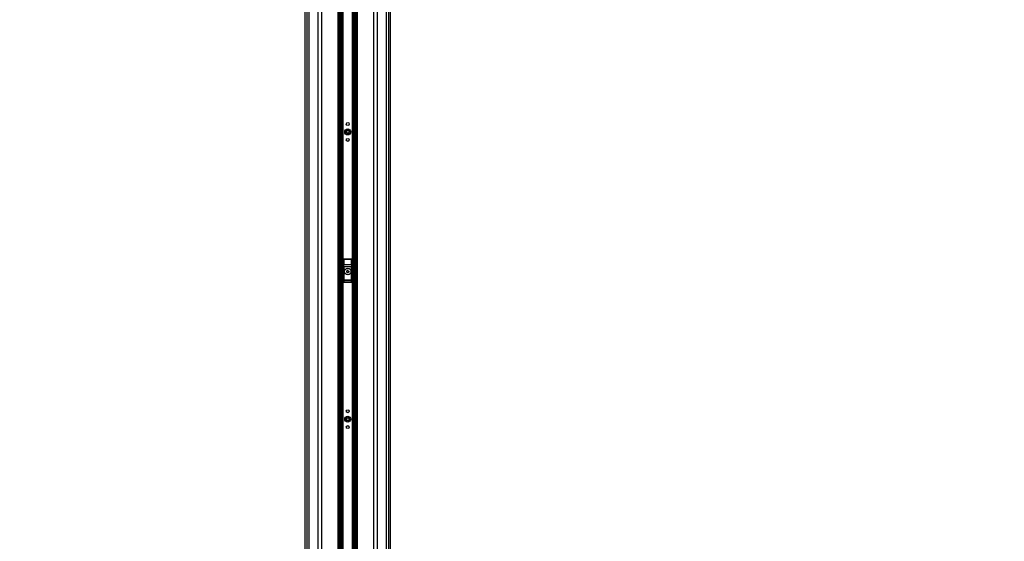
# Model space of a CAD drawing. Header units: millimetres. Extents: x 20 to 26560, y 16 to 18133.
# Tile 17 of 106: x 8107 to 11083, y 2806 to 4383. Entities that reach past the tile are written whole.
import ezdxf

# ---------------------------------------------------------------- set-up
doc = ezdxf.new("R2010")
doc.units = ezdxf.units.MM
doc.header["$LTSCALE"] = 2
doc.layers.add('COMPONENT_GEOMETRY', color=7, linetype='Continuous')
doc.styles.add('SLDTEXTSTYLE0', font='TXT', dxfattribs={"width": 0.75})
doc.dimstyles.new('SLDDIMSTYLE1', dxfattribs={"dimtxt": 150, "dimasz": 6.604, "dimexe": 0, "dimexo": 0.0625, "dimgap": 37.5, "dimtad": 0, "dimtih": 1, "dimtoh": 1, "dimdec": 0, "dimrnd": 1e-09, "dimzin": 12, "dimdsep": 46, "dimtxsty": 'SLDTEXTSTYLE0', "dimsah": 1, "dimcen": 0.09, "dimadec": 0, "dimazin": 3, "dimtfac": 1, "dimtdec": 0, "dimtofl": 0, "dimtmove": 0, "dimatfit": 3, "dimfxl": 1, "dimfrac": 2, "dimtolj": 1, "dimtzin": 12, "dimarcsym": 0})

# ---------------------------------------------------------------- blocks, each defined once
blk = doc.blocks.new('_D_3')
at = {"layer": 'COMPONENT_GEOMETRY', "color": 7}
for p, q in [((8984.1, 7535.5), (6795.6, 7535.5)), ((6802, 7535.5), (6802, 4861.5)), ((6501.9, 4831), (6456.1, 4831)), ((6456.1, 4831), (6456.1, 4592.9)), ((7102.1, 4831), (7147.8, 4831)), ((7147.8, 4831), (7147.8, 4592.9)), ((6456.1, 4592.9), (6501.9, 4592.9)), ((7147.8, 4592.9), (7102.1, 4592.9)), ((6802, 1694.5), (6802, 4368.4)), ((8900.9, 1694.5), (6795.6, 1694.5))]:
    blk.add_line(p, q, dxfattribs=at)
for points in [[(6802, 7535.5), (6800.9, 7528.8), (6803, 7528.8)], [(6802, 1694.5), (6803, 1701.1), (6800.9, 1701.1)]]:
    blk.add_solid(points, dxfattribs=at)
at = {"layer": 'COMPONENT_GEOMETRY', "color": 7, "char_height": 150, "attachment_point": 1, "style": 'SLDTEXTSTYLE0'}
for s, insert in [('9\'6.98"', (6501.9, 4786.2)), ('2921mm', (6392.8, 4561.8))]:
    blk.add_mtext(s, dxfattribs=dict(at, insert=insert))
blk = doc.blocks.new('_D_4')
at = {"layer": 'COMPONENT_GEOMETRY', "color": 7}
for p, q in [((16972.6, 6060.8), (14872.6, 6060.8)), ((14879, 6060.8), (14879, 4124.1)), ((14578.9, 4093.7), (14533.2, 4093.7)), ((14533.2, 4093.7), (14533.2, 3855.5)), ((15179.1, 4093.7), (15224.8, 4093.7)), ((15224.8, 4093.7), (15224.8, 3855.5)), ((14533.2, 3855.5), (14578.9, 3855.5)), ((15224.8, 3855.5), (15179.1, 3855.5)), ((14879, 1694.5), (14879, 3631.1)), ((9296, 1694.5), (14885.3, 1694.5))]:
    blk.add_line(p, q, dxfattribs=at)
for points in [[(14879, 6060.8), (14878, 6054.2), (14880, 6054.2)], [(14879, 1694.5), (14880, 1701.1), (14878, 1701.1)]]:
    blk.add_solid(points, dxfattribs=at)
at = {"layer": 'COMPONENT_GEOMETRY', "color": 7, "char_height": 150, "attachment_point": 1, "style": 'SLDTEXTSTYLE0'}
for s, insert in [('7\'1.95"', (14578.9, 4048.9)), ('2183mm', (14469.8, 3824.5))]:
    blk.add_mtext(s, dxfattribs=dict(at, insert=insert))

msp = doc.modelspace()

# ---------------------------------------------------------------- linework, layer by layer
at = {"color": 8, "linetype": 'Continuous', "lineweight": 25}
for p, q in [((8975.71, 1767.45), (8975.71, 7515.45)), ((8981.17, 7515.45), (8981.17, 1767.45)), ((9009.42, 1767.45), (9009.42, 7515.45)), ((9019.62, 7515.45), (9019.62, 1767.45)), ((9069.53, 1767.45), (9069.53, 7515.45)), ((9127.39, 7515.45), (9127.39, 1767.45)), ((9177.3, 1767.45), (9177.3, 7515.45)), ((9187.5, 7515.45), (9187.5, 1767.45)), ((9215.75, 1767.45), (9215.75, 7515.45)), ((9221.21, 7515.45), (9221.21, 1767.45)), ((9076.75, 1767.45), (9076.75, 6085.34)), ((9079.57, 6085.34), (9079.57, 1767.45)), ((9082.57, 1767.45), (9082.57, 6085.24)), ((9083.99, 6085.22), (9083.99, 1767.45)), ((9112.93, 1767.45), (9112.93, 6085.22)), ((9114.35, 6085.24), (9114.35, 1767.45)), ((9117.35, 1767.45), (9117.35, 6085.34)), ((9120.17, 6085.34), (9120.17, 1767.45)), ((8968.91, 5984.99), (8968.91, 1767.45)), ((9228.01, 1767.45), (9228.01, 5985.01))]:
    msp.add_line(p, q, dxfattribs=at)
at = {"color": 7, "linetype": 'Continuous', "lineweight": 25}
for p, q in [((9073.82, 1767.45), (9073.82, 7515.45)), ((9123.1, 7515.45), (9123.1, 1767.45)), ((8968.9, 5984.99), (8968.9, 1767.45)), ((9228.02, 1767.45), (9228.02, 5985.01)), ((9085.46, 3658.45), (9085.46, 3590.45)), ((9085.64, 3658.28), (9085.46, 3658.45)), ((9085.97, 3642.7), (9085.64, 3658.28)), ((9086.04, 3596.34), (9086.04, 3635.58)), ((9086.04, 3635.58), (9087.04, 3635.58)), ((9086.46, 3659.45), (9086.64, 3659.27)), ((9110.46, 3659.45), (9086.46, 3659.45)), ((9086.64, 3659.27), (9086.64, 3658.65)), ((9086.64, 3659.27), (9110.28, 3659.27)), ((9086.64, 3658.65), (9086.97, 3643.07)), ((9110.28, 3658.65), (9086.64, 3658.65)), ((9086.97, 3643.07), (9109.96, 3643.07)), ((9087.04, 3635.58), (9087.04, 3596.34)), ((9109.88, 3635.58), (9087.04, 3635.58)), ((9109.88, 3596.34), (9109.88, 3635.58)), ((9110.88, 3635.58), (9109.88, 3635.58)), ((9109.96, 3643.07), (9110.28, 3658.65)), ((9110.28, 3659.27), (9110.46, 3659.45)), ((9110.28, 3659.27), (9110.28, 3658.65)), ((9110.88, 3635.58), (9110.88, 3596.34)), ((9111.28, 3658.28), (9110.95, 3642.7)), ((9111.46, 3658.45), (9111.28, 3658.28)), ((9111.46, 3590.45), (9111.46, 3658.45)), ((9095.43, 3619.76), (9095.49, 3623.23)), ((9098.41, 3617.99), (9095.43, 3619.76)), ((9095.49, 3623.23), (9098.51, 3624.92)), ((9101.43, 3619.67), (9098.41, 3617.99)), ((9098.51, 3624.92), (9101.49, 3623.14)), ((9101.49, 3623.14), (9101.43, 3619.67)), ((9086.04, 3596.34), (9087.04, 3596.34)), ((9086.46, 3589.45), (9110.47, 3589.45)), ((9086.54, 3590.53), (9110.38, 3590.53)), ((9109.93, 3594.36), (9086.99, 3594.36)), ((9087.04, 3596.34), (9109.88, 3596.34)), ((9110.88, 3596.34), (9109.88, 3596.34))]:
    msp.add_line(p, q, dxfattribs=at)
for centre, radius in [((9098.46, 4043.45), 9), ((9098.46, 4043.45), 5.83), ((9098.46, 4067.45), 4.5), ((9098.46, 4043.45), 4.13), ((9098.46, 4019.45), 4.5), ((9098.46, 3621.45), 10), ((9098.46, 3621.45), 9.97), ((9098.46, 3621.45), 9.75), ((9098.46, 3175.45), 9), ((9098.46, 3199.45), 4.5), ((9098.46, 3175.45), 5.83), ((9098.46, 3151.45), 4.5), ((9098.46, 3175.45), 4.13)]:
    msp.add_circle(centre, radius, dxfattribs=at)
for centre, radius, start, end in [((9086.64, 3658.27), 1, 90.1836, 179.8164), ((9086.46, 3657.61), 1.05, 80.0965, 141.02772), ((9086.78, 3642.04), 1.05, 80.0965, 141.02772), ((9110.14, 3642.04), 1.05, 38.97228, 99.9035), ((9110.28, 3658.27), 1, 0.1836, 89.8164), ((9110.47, 3657.61), 1.05, 38.97228, 99.9035), ((9098.46, 3621.45), 3, 119.14683, 179.14683), ((9098.46, 3621.45), 3, 179.14683, 239.14683), ((9098.46, 3621.45), 3, 239.14683, 299.14683), ((9098.46, 3621.45), 3, 59.14683, 119.14683), ((9098.46, 3621.45), 3, 299.14683, 359.14683), ((9098.46, 3621.45), 3, 359.14683, 59.14683), ((9086.46, 3591.46), 0.937, 192.96226, 275.25273), ((9087, 3595.36), 1, 180.65691, 269.74871), ((9109.92, 3595.36), 1, 270.25129, 359.34309), ((9110.46, 3591.46), 0.937, 264.74727, 347.03774)]:
    msp.add_arc(centre, radius, start, end, dxfattribs=at)
for centre, major_axis, ratio, start_param, end_param in [((9086.46, 3658.45), (-0.709, 0.709), 0.9972647, 5.4991567, 7.0672139), ((9085.04, 3635.58), (0, 19), 0.0524078, 4.712389, 5.0963614), ((9086.04, 3635.58), (0, 20), 0.0497874, 4.712389, 5.0963614), ((9110.88, 3635.58), (0, 20), 0.0497874, 1.1868239, 1.5707963), ((9110.46, 3658.45), (0.709, 0.709), 0.9972647, 5.4991567, 7.0672139), ((9111.88, 3635.58), (0, 19), 0.0524078, 1.1868239, 1.5707963), ((9085.44, 3593.42), (0, 3), 0.0524078, 3.2957494, 3.9047052), ((9086.1, 3580.23), (0, 15.25), 0.0524078, 0.1298247, 0.7631125), ((9085.99, 3596.34), (0, 1), 0.0524078, 3.2714173, 4.712389), ((9086.43, 3593.42), (0, 4), 0.0393058, 3.270191, 3.9047052), ((9087.1, 3580.23), (0, 14.25), 0.0560842, 0.1298247, 0.7631125), ((9086.99, 3596.34), (0, 2), 0.0262039, 3.2714173, 4.712389), ((9109.94, 3596.34), (0, 2), 0.0262039, 1.5707963, 3.011768), ((9109.82, 3580.23), (0, 14.25), 0.0560842, 5.5200728, 6.1533606), ((9110.49, 3593.42), (0, 4), 0.0393058, 2.3784801, 3.0129943), ((9110.93, 3596.34), (0, 1), 0.0524078, 1.5707963, 3.011768), ((9110.82, 3580.23), (0, 15.25), 0.0524078, 5.5200728, 6.1533606), ((9111.48, 3593.42), (0, 3), 0.0524078, 2.3784801, 2.9874359)]:
    msp.add_ellipse(centre, major_axis=major_axis, ratio=ratio, start_param=start_param, end_param=end_param, dxfattribs=at)
for points, knots in [([(9086.46, 3589.45), (9086.34, 3589.46), (9086.12, 3589.48), (9085.82, 3589.66), (9085.6, 3589.91), (9085.48, 3590.19), (9085.47, 3590.38), (9085.46, 3590.45)], [0, 0, 0, 0, 0.2130781, 0.4261656, 0.6391551, 0.8530347, 1, 1, 1, 1]), ([(9111.46, 3590.45), (9111.45, 3590.34), (9111.43, 3590.11), (9111.25, 3589.81), (9111, 3589.58), (9110.72, 3589.47), (9110.54, 3589.46), (9110.47, 3589.45)], [0, 0, 0, 0, 0.2172718, 0.4346343, 0.6498984, 0.8634124, 1, 1, 1, 1])]:
    msp.add_open_spline(points, degree=3, knots=knots, dxfattribs=at)

# ---------------------------------------------------------------- dimensions: what is measured, and where the dimension line sits
at = {"layer": 'COMPONENT_GEOMETRY', "color": 7}
for base, p1, p2, picture, middle in [((6801.96, 7535.45), (8903.46, 1694.45), (8986.59, 7535.45), '_D_3', (6801.96, 4614.95)), ((14879, 1694.45), (16975.12, 6060.78), (9293.46, 1694.45), '_D_4', (14879, 3877.62))]:
    dim = msp.add_linear_dim(base=base, p1=p1, p2=p2, angle=90, dimstyle='SLDDIMSTYLE1', dxfattribs=at)
    dim.commit()
    dim.dimension.update_dxf_attribs({"geometry": picture, "text_midpoint": middle, "dimtype": 160})

doc.saveas('drawing.dxf')
